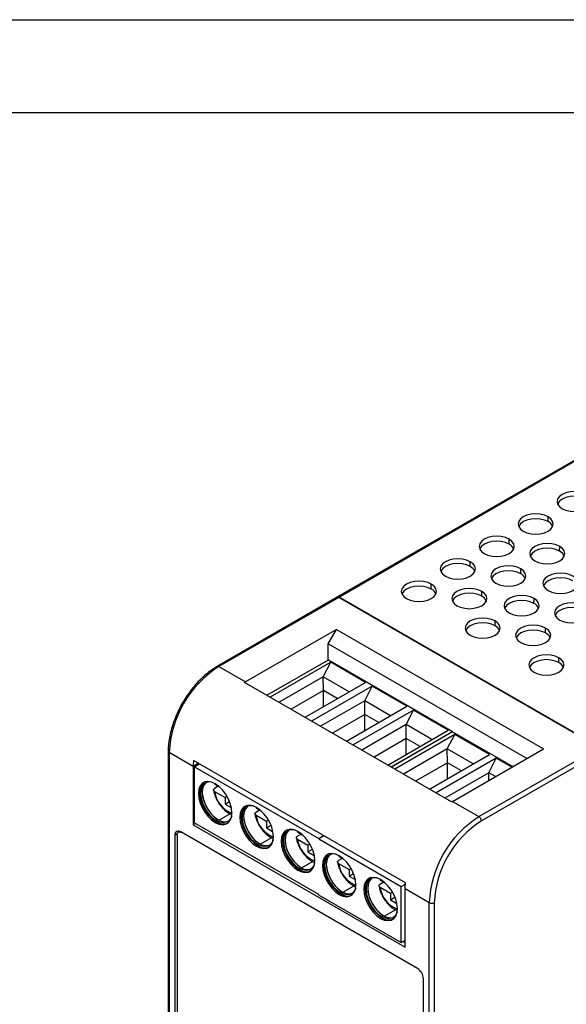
# Model space of a CAD drawing. Header units: millimetres. Extents: x 0 to 349, y 0 to 270.
# Tile 6 of 11: x 238 to 284, y 186 to 270. Entities that reach past the tile are written whole.
import ezdxf

# ---------------------------------------------------------------- set-up
doc = ezdxf.new("R2010")
doc.units = ezdxf.units.MM
doc.header["$LTSCALE"] = 1.25
doc.layers.add('TEXT', color=140, linetype='Continuous', lineweight=25)

msp = doc.modelspace()

# ---------------------------------------------------------------- linework, layer by layer
at = {"color": 7, "linetype": 'Continuous'}
msp.add_line((0.003, 269.878), (349.253, 269.878), dxfattribs=at)
for p, q in [((308.905, 246.104), (264.671, 220.569)), ((309.055, 246.089), (264.821, 220.554)), ((282.634, 227), (282.64, 227.412)), ((279.31, 225.081), (279.316, 225.493)), ((283.624, 224.469), (283.63, 224.881)), ((275.987, 223.163), (275.993, 223.574)), ((280.3, 222.55), (280.306, 222.962)), ((272.663, 221.244), (272.67, 221.656)), ((264.635, 220.548), (254.382, 214.629)), ((264.785, 220.533), (254.532, 214.614)), ((264.668, 220.567), (264.671, 220.569)), ((286.989, 207.716), (264.785, 220.533)), ((264.821, 220.554), (287.024, 207.736)), ((276.977, 220.632), (276.983, 221.044)), ((281.432, 220.019), (281.438, 220.431)), ((278.108, 218.101), (278.114, 218.513)), ((282.422, 217.489), (282.428, 217.9)), ((264.573, 217.798), (256.795, 213.308)), ((263.866, 216.574), (264.573, 217.798)), ((264.573, 217.798), (282.251, 207.593)), ((280.837, 206.777), (263.866, 216.574)), ((263.866, 215.185), (263.866, 216.574)), ((283.553, 214.958), (283.559, 215.369)), ((254.532, 214.614), (256.795, 213.308)), ((258.634, 212.165), (263.884, 215.196)), ((264.081, 214.983), (258.917, 212.002)), ((263.444, 213.741), (264.081, 214.983)), ((263.884, 215.196), (274.491, 209.073)), ((267.051, 213.268), (264.081, 214.983)), ((263.444, 213.741), (259.673, 211.565)), ((263.464, 212.561), (263.444, 213.741)), ((265.657, 212.464), (263.444, 213.741)), ((274.403, 203.062), (256.725, 213.267)), ((261.887, 210.287), (267.051, 213.268)), ((267.616, 212.942), (262.452, 209.961)), ((266.98, 211.7), (267.616, 212.942)), ((270.586, 211.227), (267.616, 212.942)), ((263.464, 212.561), (260.706, 210.969)), ((263.464, 211.198), (263.464, 212.561)), ((264.644, 211.879), (263.464, 212.561)), ((266.98, 211.7), (263.209, 209.524)), ((265.422, 208.246), (270.586, 211.227)), ((266.999, 210.52), (266.98, 211.7)), ((269.193, 210.423), (266.98, 211.7)), ((266.999, 210.52), (264.241, 208.928)), ((271.152, 210.901), (265.988, 207.92)), ((266.999, 209.157), (266.999, 210.52)), ((268.18, 209.838), (266.999, 210.52)), ((270.515, 209.659), (271.152, 210.901)), ((274.122, 209.186), (271.152, 210.901)), ((270.515, 209.659), (266.745, 207.483)), ((270.535, 208.479), (270.515, 209.659)), ((272.728, 208.382), (270.515, 209.659)), ((268.958, 206.205), (274.122, 209.186)), ((269.241, 206.042), (274.491, 209.073)), ((274.491, 209.032), (269.276, 206.021)), ((274.67, 208.829), (269.541, 205.868)), ((274.033, 207.588), (274.67, 208.829)), ((274.491, 209.032), (274.491, 209.073)), ((274.491, 209.032), (279.617, 206.072)), ((277.639, 207.115), (274.67, 208.829)), ((270.535, 208.479), (267.777, 206.887)), ((270.535, 207.116), (270.535, 208.479)), ((271.716, 207.797), (270.535, 208.479)), ((250.202, 207.388), (250.202, 143.698)), ((252.34, 206.082), (250.29, 207.266)), ((250.29, 207.266), (250.29, 143.576)), ((274.033, 207.588), (270.298, 205.431)), ((272.511, 204.154), (277.639, 207.115)), ((274.053, 206.407), (274.033, 207.588)), ((276.246, 206.31), (274.033, 207.588)), ((274.473, 203.103), (282.251, 207.593)), ((276.736, 201.797), (286.989, 207.716)), ((287.201, 207.348), (276.948, 201.429)), ((252.688, 206.29), (252.34, 206.082)), ((252.34, 206.082), (252.34, 201.101)), ((270.464, 196.134), (252.362, 206.584)), ((252.447, 206.062), (252.857, 206.298)), ((252.688, 206.29), (252.691, 206.394)), ((252.694, 206.286), (252.688, 206.29)), ((252.688, 206.201), (252.688, 206.29)), ((252.694, 206.286), (252.694, 206.205)), ((274.053, 206.407), (271.33, 204.835)), ((278.205, 206.788), (273.077, 203.827)), ((274.053, 205.044), (274.053, 206.407)), ((275.233, 205.726), (274.053, 206.407)), ((277.569, 205.547), (278.205, 206.788)), ((279.531, 206.023), (278.205, 206.788)), ((252.447, 201.28), (252.447, 206.062)), ((252.447, 206.062), (263.054, 199.939)), ((277.569, 205.547), (273.833, 203.39)), ((277.579, 204.896), (277.569, 205.547)), ((278.137, 205.218), (277.569, 205.547)), ((254.482, 204.39), (254.164, 204.207)), ((254.189, 204.649), (254.168, 204.572)), ((254.168, 204.572), (254.622, 204.31)), ((254.168, 203.959), (255.058, 203.446)), ((255.058, 203.446), (255.227, 203.544)), ((255.058, 203.446), (255.058, 202.878)), ((255.058, 202.878), (255.443, 203.1)), ((255.058, 202.878), (255.588, 202.572)), ((274.473, 203.103), (276.736, 201.797)), ((255.492, 202.043), (254.546, 201.497)), ((255.588, 202.572), (255.588, 202.636)), ((258.018, 202.349), (257.699, 202.166)), ((257.724, 202.608), (257.704, 202.531)), ((257.704, 202.531), (258.157, 202.269)), ((257.704, 201.918), (258.593, 201.405)), ((252.548, 201.221), (252.34, 201.101)), ((252.34, 201.101), (270.442, 190.651)), ((252.447, 201.28), (263.036, 195.167)), ((254.321, 201.367), (254.215, 201.306)), ((254.462, 201.543), (254.321, 201.461)), ((258.593, 201.405), (258.763, 201.503)), ((258.593, 201.405), (258.593, 200.837)), ((258.593, 200.837), (258.979, 201.059)), ((250.985, 200.32), (250.78, 200.206)), ((250.78, 200.206), (250.78, 149.988)), ((250.959, 200.201), (250.959, 149.984)), ((251.103, 200.559), (251.077, 200.472)), ((251.178, 200.531), (251.083, 200.476)), ((271.503, 188.82), (251.28, 200.494)), ((258.593, 200.837), (259.123, 200.531)), ((259.123, 200.531), (259.123, 200.595)), ((261.553, 200.308), (261.235, 200.125)), ((261.26, 200.567), (261.239, 200.489)), ((261.239, 200.489), (261.693, 200.228)), ((257.998, 199.502), (257.856, 199.42)), ((259.028, 200.002), (258.082, 199.456)), ((261.239, 199.877), (262.129, 199.364)), ((262.129, 199.364), (262.299, 199.462)), ((262.129, 199.364), (262.129, 198.796)), ((263.054, 199.939), (263.463, 200.175)), ((263.499, 200.155), (263.054, 199.898)), ((263.054, 199.898), (263.054, 199.939)), ((263.054, 199.898), (270.107, 195.826)), ((257.856, 199.326), (257.75, 199.265)), ((262.129, 198.796), (262.514, 199.018)), ((262.129, 198.796), (262.659, 198.49)), ((262.659, 198.49), (262.659, 198.554)), ((262.563, 197.961), (261.617, 197.415)), ((265.071, 198.237), (264.753, 198.053)), ((264.778, 198.495), (264.757, 198.418)), ((264.757, 198.418), (265.211, 198.156)), ((264.757, 197.805), (265.647, 197.292)), ((261.392, 197.285), (261.286, 197.224)), ((261.533, 197.461), (261.392, 197.379)), ((265.647, 197.292), (265.816, 197.39)), ((265.647, 197.292), (265.647, 196.724)), ((265.647, 196.724), (266.032, 196.947)), ((265.647, 196.724), (266.177, 196.418)), ((266.177, 196.418), (266.177, 196.482)), ((268.607, 196.196), (268.288, 196.012)), ((268.313, 196.454), (268.293, 196.377)), ((268.293, 196.377), (268.746, 196.115)), ((270.107, 195.826), (270.457, 196.028)), ((263.036, 195.126), (263.036, 195.167)), ((264.91, 195.213), (264.804, 195.152)), ((265.051, 195.389), (264.91, 195.307)), ((266.081, 195.89), (265.135, 195.343)), ((268.293, 195.764), (269.182, 195.251)), ((269.182, 195.251), (269.352, 195.349)), ((269.182, 195.251), (269.182, 194.683)), ((270.107, 191.044), (270.107, 195.826)), ((272.493, 194.448), (270.442, 195.632)), ((270.442, 190.651), (270.442, 195.632)), ((263.036, 195.126), (270.107, 191.044)), ((269.182, 194.683), (269.568, 194.906)), ((269.182, 194.683), (269.712, 194.377)), ((269.712, 194.377), (269.712, 194.441)), ((272.493, 130.758), (272.493, 194.448)), ((272.917, 194.448), (272.917, 130.758)), ((269.617, 193.849), (268.671, 193.302)), ((268.445, 193.172), (268.339, 193.111)), ((268.587, 193.348), (268.445, 193.266)), ((270.442, 191.231), (270.107, 191.044)), ((270.442, 191.052), (270.285, 191.143)), ((270.291, 191.147), (270.442, 191.059)), ((272.003, 137.737), (272.003, 187.954))]:
    msp.add_line(p, q)
at = {"flags": 128}
for points in [[(285.963, 229.33), (285.653, 229.468), (285.291, 229.554), (284.903, 229.584), (284.514, 229.554), (284.153, 229.468), (283.842, 229.33), (283.604, 229.151), (283.454, 228.942), (283.403, 228.718), (283.454, 228.494), (283.604, 228.285), (283.842, 228.105)], [(285.957, 228.918), (285.648, 229.055), (285.289, 229.141), (284.903, 229.17), (284.517, 229.141), (284.157, 229.055), (283.848, 228.918), (283.611, 228.74), (283.462, 228.532), (283.449, 228.503)], [(283.842, 228.105), (284.153, 227.968), (284.514, 227.881), (284.903, 227.852), (285.291, 227.881), (285.653, 227.968), (285.963, 228.105), (286.202, 228.285), (286.352, 228.494), (286.403, 228.718), (286.352, 228.942), (286.202, 229.151), (285.963, 229.33)], [(282.64, 227.412), (282.329, 227.549), (281.967, 227.636), (281.579, 227.665), (281.191, 227.636), (280.829, 227.549), (280.519, 227.412), (280.28, 227.232), (280.13, 227.023), (280.079, 226.799), (280.13, 226.575), (280.28, 226.366), (280.519, 226.187)], [(282.634, 227), (282.325, 227.136), (281.965, 227.223), (281.579, 227.252), (281.193, 227.223), (280.834, 227.136), (280.525, 227), (280.288, 226.821), (280.139, 226.614), (280.126, 226.584)], [(280.519, 226.187), (280.829, 226.049), (281.191, 225.963), (281.579, 225.933), (281.967, 225.963), (282.329, 226.049), (282.64, 226.187), (282.878, 226.366), (283.028, 226.575), (283.079, 226.799), (283.028, 227.023), (282.878, 227.232), (282.64, 227.412)], [(279.316, 225.493), (279.006, 225.631), (278.644, 225.717), (278.256, 225.747), (277.868, 225.717), (277.506, 225.631), (277.195, 225.493), (276.957, 225.314), (276.807, 225.105), (276.756, 224.881), (276.807, 224.657), (276.957, 224.448), (277.195, 224.268)], [(277.195, 224.268), (277.506, 224.131), (277.868, 224.044), (278.256, 224.015), (278.644, 224.044), (279.006, 224.131), (279.316, 224.268), (279.555, 224.448), (279.705, 224.657), (279.756, 224.881), (279.705, 225.105), (279.555, 225.314), (279.316, 225.493)], [(279.31, 225.081), (279.001, 225.218), (278.642, 225.304), (278.256, 225.333), (277.87, 225.304), (277.51, 225.218), (277.201, 225.081), (276.964, 224.903), (276.815, 224.695), (276.803, 224.666)], [(283.63, 224.881), (283.319, 225.018), (282.957, 225.105), (282.569, 225.134), (282.181, 225.105), (281.819, 225.018), (281.509, 224.881), (281.27, 224.701), (281.12, 224.492), (281.069, 224.268), (281.12, 224.044), (281.27, 223.835), (281.509, 223.656)], [(283.624, 224.469), (283.315, 224.606), (282.955, 224.692), (282.569, 224.721), (282.183, 224.692), (281.824, 224.606), (281.515, 224.469), (281.278, 224.291), (281.129, 224.083), (281.116, 224.054)], [(281.509, 223.656), (281.819, 223.518), (282.181, 223.432), (282.569, 223.402), (282.957, 223.432), (283.319, 223.518), (283.63, 223.656), (283.868, 223.835), (284.018, 224.044), (284.069, 224.268), (284.018, 224.492), (283.868, 224.701), (283.63, 224.881)], [(275.993, 223.574), (275.682, 223.712), (275.321, 223.799), (274.932, 223.828), (274.544, 223.799), (274.182, 223.712), (273.872, 223.574), (273.633, 223.395), (273.484, 223.186), (273.432, 222.962), (273.484, 222.738), (273.633, 222.529), (273.872, 222.35)], [(275.987, 223.163), (275.678, 223.299), (275.318, 223.385), (274.932, 223.415), (274.546, 223.385), (274.187, 223.299), (273.878, 223.163), (273.641, 222.984), (273.492, 222.777), (273.479, 222.747)], [(273.872, 222.35), (274.182, 222.212), (274.544, 222.126), (274.932, 222.096), (275.321, 222.126), (275.682, 222.212), (275.993, 222.35), (276.231, 222.529), (276.381, 222.738), (276.432, 222.962), (276.381, 223.186), (276.231, 223.395), (275.993, 223.574)], [(280.306, 222.962), (279.996, 223.1), (279.634, 223.186), (279.246, 223.216), (278.858, 223.186), (278.496, 223.1), (278.185, 222.962), (277.947, 222.783), (277.797, 222.574), (277.746, 222.35), (277.797, 222.126), (277.947, 221.917), (278.185, 221.737)], [(278.185, 221.737), (278.496, 221.6), (278.858, 221.513), (279.246, 221.484), (279.634, 221.513), (279.996, 221.6), (280.306, 221.737), (280.545, 221.917), (280.695, 222.126), (280.746, 222.35), (280.695, 222.574), (280.545, 222.783), (280.306, 222.962)], [(280.3, 222.55), (279.991, 222.687), (279.632, 222.773), (279.246, 222.802), (278.86, 222.773), (278.5, 222.687), (278.191, 222.55), (277.954, 222.372), (277.805, 222.164), (277.793, 222.135)], [(284.761, 222.35), (284.451, 222.487), (284.089, 222.574), (283.701, 222.603), (283.312, 222.574), (282.951, 222.487), (282.64, 222.35), (282.401, 222.17), (282.252, 221.962), (282.201, 221.737), (282.252, 221.513), (282.401, 221.305), (282.64, 221.125)], [(284.755, 221.938), (284.446, 222.075), (284.087, 222.161), (283.701, 222.19), (283.315, 222.161), (282.955, 222.075), (282.646, 221.938), (282.409, 221.76), (282.26, 221.552), (282.247, 221.523)], [(282.64, 221.125), (282.951, 220.988), (283.312, 220.901), (283.701, 220.872), (284.089, 220.901), (284.451, 220.988), (284.761, 221.125), (285, 221.305), (285.149, 221.513), (285.201, 221.737), (285.149, 221.962), (285, 222.17), (284.761, 222.35)], [(272.67, 221.656), (272.359, 221.793), (271.997, 221.88), (271.609, 221.909), (271.221, 221.88), (270.859, 221.793), (270.548, 221.656), (270.31, 221.477), (270.16, 221.268), (270.109, 221.044), (270.16, 220.819), (270.31, 220.611), (270.548, 220.431)], [(272.663, 221.244), (272.355, 221.381), (271.995, 221.467), (271.609, 221.496), (271.223, 221.467), (270.863, 221.381), (270.555, 221.244), (270.318, 221.066), (270.169, 220.858), (270.156, 220.829)], [(270.548, 220.431), (270.859, 220.294), (271.221, 220.207), (271.609, 220.178), (271.997, 220.207), (272.359, 220.294), (272.67, 220.431), (272.908, 220.611), (273.058, 220.819), (273.109, 221.044), (273.058, 221.268), (272.908, 221.477), (272.67, 221.656)], [(276.983, 221.044), (276.672, 221.181), (276.311, 221.268), (275.922, 221.297), (275.534, 221.268), (275.172, 221.181), (274.862, 221.044), (274.623, 220.864), (274.473, 220.655), (274.422, 220.431), (274.473, 220.207), (274.623, 219.998), (274.862, 219.819)], [(264.671, 220.569), (264.671, 220.569), (264.703, 220.58), (264.74, 220.582), (264.779, 220.573), (264.821, 220.554)], [(276.977, 220.632), (276.668, 220.769), (276.308, 220.855), (275.922, 220.884), (275.536, 220.855), (275.177, 220.769), (274.868, 220.632), (274.631, 220.453), (274.482, 220.246), (274.469, 220.216)], [(274.862, 219.819), (275.172, 219.681), (275.534, 219.595), (275.922, 219.565), (276.311, 219.595), (276.672, 219.681), (276.983, 219.819), (277.221, 219.998), (277.371, 220.207), (277.422, 220.431), (277.371, 220.655), (277.221, 220.864), (276.983, 221.044)], [(281.438, 220.431), (281.127, 220.569), (280.765, 220.655), (280.377, 220.685), (279.989, 220.655), (279.627, 220.569), (279.316, 220.431), (279.078, 220.252), (278.928, 220.043), (278.877, 219.819), (278.928, 219.595), (279.078, 219.386), (279.316, 219.207)], [(279.316, 219.207), (279.627, 219.069), (279.989, 218.982), (280.377, 218.953), (280.765, 218.982), (281.127, 219.069), (281.438, 219.207), (281.676, 219.386), (281.826, 219.595), (281.877, 219.819), (281.826, 220.043), (281.676, 220.252), (281.438, 220.431)], [(281.432, 220.019), (281.123, 220.156), (280.763, 220.242), (280.377, 220.272), (279.991, 220.242), (279.631, 220.156), (279.323, 220.019), (279.086, 219.841), (278.937, 219.633), (278.924, 219.604)], [(285.751, 219.819), (285.44, 219.957), (285.079, 220.043), (284.69, 220.073), (284.302, 220.043), (283.94, 219.957), (283.63, 219.819), (283.391, 219.64), (283.242, 219.431), (283.19, 219.207), (283.242, 218.982), (283.391, 218.774), (283.63, 218.594)], [(285.745, 219.407), (285.436, 219.544), (285.076, 219.63), (284.69, 219.659), (284.305, 219.63), (283.945, 219.544), (283.636, 219.407), (283.399, 219.229), (283.25, 219.021), (283.237, 218.992)], [(283.63, 218.594), (283.94, 218.457), (284.302, 218.37), (284.69, 218.341), (285.079, 218.37), (285.44, 218.457), (285.751, 218.594), (285.99, 218.774), (286.139, 218.982), (286.19, 219.207), (286.139, 219.431), (285.99, 219.64), (285.751, 219.819)], [(278.114, 218.513), (277.804, 218.65), (277.442, 218.737), (277.054, 218.766), (276.666, 218.737), (276.304, 218.65), (275.993, 218.513), (275.755, 218.333), (275.605, 218.124), (275.554, 217.9), (275.605, 217.676), (275.755, 217.467), (275.993, 217.288)], [(278.108, 218.101), (277.799, 218.238), (277.44, 218.324), (277.054, 218.353), (276.668, 218.324), (276.308, 218.238), (275.999, 218.101), (275.762, 217.923), (275.613, 217.715), (275.601, 217.686)], [(275.993, 217.288), (276.304, 217.15), (276.666, 217.064), (277.054, 217.034), (277.442, 217.064), (277.804, 217.15), (278.114, 217.288), (278.353, 217.467), (278.503, 217.676), (278.554, 217.9), (278.503, 218.124), (278.353, 218.333), (278.114, 218.513)], [(282.428, 217.9), (282.117, 218.038), (281.755, 218.124), (281.367, 218.154), (280.979, 218.124), (280.617, 218.038), (280.306, 217.9), (280.068, 217.721), (279.918, 217.512), (279.867, 217.288), (279.918, 217.064), (280.068, 216.855), (280.306, 216.676)], [(280.306, 216.676), (280.617, 216.538), (280.979, 216.452), (281.367, 216.422), (281.755, 216.452), (282.117, 216.538), (282.428, 216.676), (282.666, 216.855), (282.816, 217.064), (282.867, 217.288), (282.816, 217.512), (282.666, 217.721), (282.428, 217.9)], [(282.422, 217.489), (282.113, 217.625), (281.753, 217.711), (281.367, 217.741), (280.981, 217.711), (280.621, 217.625), (280.313, 217.489), (280.076, 217.31), (279.927, 217.103), (279.914, 217.073)], [(283.559, 215.369), (283.248, 215.507), (282.887, 215.594), (282.498, 215.623), (282.11, 215.594), (281.748, 215.507), (281.438, 215.369), (281.199, 215.19), (281.05, 214.981), (280.998, 214.757), (281.05, 214.533), (281.199, 214.324), (281.438, 214.145)], [(281.438, 214.145), (281.748, 214.007), (282.11, 213.921), (282.498, 213.891), (282.887, 213.921), (283.248, 214.007), (283.559, 214.145), (283.797, 214.324), (283.947, 214.533), (283.998, 214.757), (283.947, 214.981), (283.797, 215.19), (283.559, 215.369)], [(283.553, 214.958), (283.244, 215.094), (282.884, 215.18), (282.498, 215.21), (282.112, 215.18), (281.753, 215.094), (281.444, 214.958), (281.207, 214.779), (281.058, 214.572), (281.045, 214.542)], [(252.695, 206.392), (252.694, 206.348), (252.694, 206.286)], [(254.215, 204.613), (253.896, 204.755), (253.594, 204.808), (253.322, 204.768), (253.095, 204.637), (252.925, 204.422), (252.819, 204.133), (252.783, 203.786), (252.819, 203.397), (252.925, 202.987), (253.095, 202.575), (253.322, 202.182), (253.594, 201.828), (253.896, 201.531), (254.215, 201.306)], [(253.257, 204.741), (253.201, 204.698), (253.031, 204.483), (252.925, 204.194), (252.889, 203.847), (252.925, 203.459), (253.031, 203.048), (253.201, 202.636), (253.428, 202.243), (253.7, 201.89), (254.002, 201.593), (254.321, 201.367)], [(253.976, 204.728), (253.735, 204.764), (253.479, 204.726), (253.265, 204.603), (253.104, 204.4), (253.004, 204.128), (252.97, 203.8), (253.004, 203.434), (253.104, 203.046), (253.265, 202.658), (253.479, 202.287), (253.735, 201.954), (254.02, 201.674), (254.321, 201.461)], [(253.439, 204.711), (253.406, 204.684), (253.246, 204.481), (253.146, 204.209), (253.112, 203.882), (253.146, 203.515), (253.246, 203.128), (253.406, 202.739), (253.62, 202.369), (253.876, 202.035), (254.162, 201.755), (254.462, 201.543)], [(254.215, 201.306), (254.534, 201.163), (254.836, 201.111), (255.108, 201.151), (255.334, 201.282), (255.505, 201.497), (255.611, 201.786), (255.647, 202.133), (255.611, 202.521), (255.505, 202.932), (255.334, 203.344), (255.108, 203.737), (254.836, 204.09), (254.534, 204.387), (254.215, 204.613)], [(257.75, 202.572), (257.432, 202.714), (257.129, 202.767), (256.858, 202.727), (256.631, 202.596), (256.46, 202.381), (256.354, 202.092), (256.319, 201.745), (256.354, 201.356), (256.46, 200.946), (256.631, 200.534), (256.858, 200.141), (257.129, 199.787), (257.432, 199.49), (257.75, 199.265)], [(257.511, 202.687), (257.27, 202.723), (257.014, 202.685), (256.801, 202.562), (256.64, 202.359), (256.54, 202.087), (256.506, 201.759), (256.54, 201.393), (256.64, 201.005), (256.801, 200.617), (257.014, 200.246), (257.27, 199.913), (257.556, 199.633), (257.856, 199.42)], [(255.627, 201.868), (255.538, 201.641), (255.377, 201.439), (255.163, 201.315), (254.907, 201.277), (254.621, 201.327), (254.321, 201.461)], [(256.792, 202.7), (256.737, 202.657), (256.566, 202.442), (256.46, 202.153), (256.425, 201.806), (256.46, 201.418), (256.566, 201.007), (256.737, 200.595), (256.964, 200.202), (257.235, 199.849), (257.538, 199.551), (257.856, 199.326)], [(256.975, 202.67), (256.942, 202.643), (256.781, 202.44), (256.681, 202.168), (256.647, 201.841), (256.681, 201.474), (256.781, 201.087), (256.942, 200.698), (257.156, 200.328), (257.412, 199.994), (257.697, 199.714), (257.998, 199.502)], [(257.75, 199.265), (258.069, 199.122), (258.372, 199.07), (258.643, 199.11), (258.87, 199.241), (259.041, 199.456), (259.146, 199.745), (259.182, 200.092), (259.146, 200.48), (259.041, 200.891), (258.87, 201.303), (258.643, 201.696), (258.372, 202.049), (258.069, 202.346), (257.75, 202.572)], [(261.286, 200.531), (260.967, 200.673), (260.665, 200.726), (260.393, 200.685), (260.166, 200.555), (259.996, 200.34), (259.89, 200.051), (259.854, 199.704), (259.89, 199.315), (259.996, 198.905), (260.166, 198.493), (260.393, 198.1), (260.665, 197.746), (260.967, 197.449), (261.286, 197.224)], [(260.328, 200.659), (260.273, 200.616), (260.102, 200.401), (259.996, 200.112), (259.96, 199.765), (259.996, 199.377), (260.102, 198.966), (260.273, 198.554), (260.499, 198.161), (260.771, 197.807), (261.073, 197.51), (261.392, 197.285)], [(261.047, 200.646), (260.806, 200.682), (260.55, 200.644), (260.336, 200.521), (260.175, 200.318), (260.075, 200.046), (260.041, 199.718), (260.075, 199.352), (260.175, 198.964), (260.336, 198.576), (260.55, 198.205), (260.806, 197.872), (261.091, 197.592), (261.392, 197.379)], [(260.51, 200.629), (260.478, 200.602), (260.317, 200.399), (260.217, 200.127), (260.183, 199.8), (260.217, 199.433), (260.317, 199.046), (260.478, 198.657), (260.691, 198.287), (260.947, 197.953), (261.233, 197.673), (261.533, 197.461)], [(261.286, 197.224), (261.605, 197.081), (261.907, 197.029), (262.179, 197.069), (262.405, 197.2), (262.576, 197.415), (262.682, 197.704), (262.718, 198.051), (262.682, 198.439), (262.576, 198.85), (262.405, 199.262), (262.179, 199.655), (261.907, 200.008), (261.605, 200.305), (261.286, 200.531)], [(259.162, 199.827), (259.073, 199.6), (258.912, 199.398), (258.699, 199.274), (258.442, 199.236), (258.157, 199.286), (257.856, 199.42)], [(264.804, 198.459), (264.485, 198.602), (264.183, 198.654), (263.911, 198.614), (263.684, 198.483), (263.514, 198.268), (263.408, 197.979), (263.372, 197.632), (263.408, 197.244), (263.514, 196.833), (263.684, 196.421), (263.911, 196.028), (264.183, 195.675), (264.485, 195.378), (264.804, 195.152)], [(263.846, 198.588), (263.79, 198.544), (263.62, 198.329), (263.514, 198.041), (263.478, 197.693), (263.514, 197.305), (263.62, 196.894), (263.79, 196.482), (264.017, 196.09), (264.289, 195.736), (264.591, 195.439), (264.91, 195.213)], [(264.565, 198.574), (264.324, 198.61), (264.068, 198.572), (263.854, 198.449), (263.693, 198.246), (263.593, 197.974), (263.559, 197.647), (263.593, 197.28), (263.693, 196.893), (263.854, 196.504), (264.068, 196.134), (264.324, 195.8), (264.609, 195.52), (264.91, 195.307)], [(264.028, 198.557), (263.995, 198.53), (263.834, 198.328), (263.735, 198.056), (263.701, 197.728), (263.735, 197.362), (263.834, 196.974), (263.995, 196.586), (264.209, 196.215), (264.465, 195.882), (264.751, 195.602), (265.051, 195.389)], [(262.698, 197.786), (262.609, 197.559), (262.448, 197.357), (262.234, 197.233), (261.978, 197.195), (261.693, 197.245), (261.392, 197.379)], [(264.804, 195.152), (265.122, 195.01), (265.425, 194.957), (265.697, 194.998), (265.923, 195.128), (266.094, 195.343), (266.2, 195.632), (266.236, 195.979), (266.2, 196.368), (266.094, 196.778), (265.923, 197.19), (265.697, 197.583), (265.425, 197.937), (265.122, 198.234), (264.804, 198.459)], [(268.339, 196.418), (268.021, 196.561), (267.718, 196.613), (267.447, 196.573), (267.22, 196.442), (267.049, 196.227), (266.943, 195.938), (266.907, 195.591), (266.943, 195.203), (267.049, 194.792), (267.22, 194.38), (267.447, 193.987), (267.718, 193.634), (268.021, 193.337), (268.339, 193.111)], [(267.381, 196.547), (267.326, 196.503), (267.155, 196.288), (267.049, 196), (267.014, 195.652), (267.049, 195.264), (267.155, 194.853), (267.326, 194.441), (267.553, 194.048), (267.824, 193.695), (268.127, 193.398), (268.445, 193.172)], [(268.1, 196.533), (267.859, 196.569), (267.603, 196.531), (267.39, 196.408), (267.229, 196.205), (267.129, 195.933), (267.095, 195.606), (267.129, 195.239), (267.229, 194.852), (267.39, 194.463), (267.603, 194.093), (267.859, 193.759), (268.145, 193.479), (268.445, 193.266)], [(267.564, 196.516), (267.531, 196.489), (267.37, 196.287), (267.27, 196.015), (267.236, 195.687), (267.27, 195.321), (267.37, 194.933), (267.531, 194.545), (267.745, 194.174), (268.001, 193.841), (268.286, 193.561), (268.587, 193.348)], [(268.339, 193.111), (268.658, 192.969), (268.961, 192.916), (269.232, 192.956), (269.459, 193.087), (269.629, 193.302), (269.735, 193.591), (269.771, 193.938), (269.735, 194.327), (269.629, 194.737), (269.459, 195.149), (269.232, 195.542), (268.961, 195.896), (268.658, 196.193), (268.339, 196.418)], [(266.216, 195.714), (266.127, 195.488), (265.966, 195.285), (265.752, 195.161), (265.496, 195.123), (265.21, 195.173), (264.91, 195.307)], [(269.751, 193.673), (269.662, 193.447), (269.501, 193.244), (269.288, 193.12), (269.031, 193.082), (268.746, 193.132), (268.445, 193.266)]]:
    msp.add_lwpolyline(points, dxfattribs=at)
for centre, radius, start, end in [((282.266, 226.247), 0.838, 23.73054, 63.92846), ((278.942, 224.329), 0.838, 23.73054, 63.92846), ((283.256, 223.716), 0.838, 23.73054, 63.92846), ((275.619, 222.41), 0.838, 23.73054, 63.92846), ((279.932, 221.798), 0.838, 23.73054, 63.92846), ((272.295, 220.492), 0.838, 23.73054, 63.92846), ((264.698, 220.411), 0.151, 54.38242, 114.30712), ((264.859, 220.492), 0.0721, 121.95467, 151.14439), ((276.609, 219.879), 0.838, 23.73054, 63.92846), ((281.064, 219.267), 0.838, 23.73054, 63.92846), ((277.74, 217.349), 0.838, 23.73054, 63.92846), ((282.053, 216.736), 0.838, 23.73054, 63.92846), ((259.501, 206.847), 9.221, 122.60548, 177.39452), ((254.444, 214.492), 0.151, 54.38379, 114.29147), ((283.185, 214.205), 0.838, 23.73054, 63.92846), ((259.658, 208.349), 5.726, 119.99899, 120.81261), ((250.352, 207.403), 0.151, 185.71047, 245.62398), ((258.425, 206.076), 6.085, 175.20797, 179.94237), ((256.308, 204.168), 3.224, 189.20976, 230.78486), ((256.454, 204.258), 2.305, 187.44397, 249.98534), ((277.336, 198.144), 5.726, 119.99899, 120.81261), ((259.989, 202.217), 2.305, 187.44397, 249.98534), ((254.919, 202.192), 1.019, 234.03712, 290.68788), ((255.03, 202.33), 0.97, 234.21933, 288.89686), ((259.844, 202.127), 3.224, 189.20976, 230.78486), ((281.704, 194.029), 9.221, 122.60548, 177.39452), ((281.668, 194.05), 8.76, 122.60548, 177.39452), ((276.487, 201.408), 0.461, 2.60548, 57.39452), ((251.085, 200.255), 0.309, 50.79671, 189.21404), ((258.565, 200.289), 0.97, 234.21933, 288.89686), ((263.379, 200.086), 3.224, 189.20976, 230.78486), ((263.525, 200.176), 2.305, 187.44397, 249.98534), ((258.455, 200.151), 1.019, 234.03712, 290.68788), ((267.043, 198.104), 2.305, 187.44397, 249.98534), ((261.99, 198.11), 1.019, 234.03712, 290.68788), ((262.101, 198.248), 0.97, 234.21933, 288.89686), ((266.897, 198.014), 3.224, 189.20976, 230.78486), ((265.508, 196.038), 1.019, 234.03712, 290.68788), ((265.619, 196.176), 0.97, 234.21933, 288.89686), ((270.432, 195.973), 3.224, 189.20976, 230.78486), ((270.578, 196.063), 2.305, 187.44397, 249.98534), ((272.705, 194.858), 0.461, 242.60967, 297.39033), ((269.044, 193.997), 1.019, 234.03712, 290.68788), ((269.154, 194.135), 0.97, 234.21933, 288.89686), ((270.917, 187.904), 1.086, 2.60548, 57.39452)]:
    msp.add_arc(centre, radius, start, end)
for points, knots in [([(254.382, 214.629), (254.293, 214.576), (254.035, 214.421), (253.612, 214.114), (253.124, 213.693), (252.655, 213.218), (252.213, 212.695), (251.802, 212.132), (251.428, 211.537), (251.096, 210.917), (250.811, 210.28), (250.576, 209.636), (250.394, 208.993), (250.27, 208.358), (250.21, 207.823), (250.204, 207.507), (250.202, 207.388)], [0, 0, 0, 0, 0.040369, 0.116698, 0.192968, 0.269151, 0.345251, 0.421287, 0.497289, 0.573285, 0.649302, 0.725368, 0.801514, 0.877773, 0.954168, 1, 1, 1, 1]), ([(254.071, 204.116), (254.082, 204.05), (254.113, 203.863), (254.211, 203.546), (254.377, 203.179), (254.59, 202.834), (254.841, 202.523), (255.123, 202.264), (255.387, 202.077), (255.557, 202.014), (255.624, 201.989)], [0, 0, 0, 0, 0.074444, 0.213523, 0.352125, 0.490577, 0.629384, 0.76903, 0.910145, 1, 1, 1, 1]), ([(254.168, 203.959), (254.156, 203.967), (254.13, 203.983), (254.103, 204.012), (254.085, 204.042), (254.076, 204.073), (254.077, 204.103), (254.087, 204.133), (254.106, 204.16), (254.131, 204.186), (254.153, 204.2), (254.164, 204.207)], [0, 0, 0, 0, 0.120137, 0.237981, 0.353518, 0.466754, 0.57771, 0.686433, 0.792993, 0.89748, 1, 1, 1, 1]), ([(257.607, 202.075), (257.618, 202.009), (257.649, 201.822), (257.747, 201.505), (257.912, 201.138), (258.126, 200.793), (258.377, 200.482), (258.658, 200.223), (258.922, 200.036), (259.093, 199.972), (259.159, 199.948)], [0, 0, 0, 0, 0.074444, 0.213523, 0.352125, 0.490577, 0.629384, 0.76903, 0.910145, 1, 1, 1, 1]), ([(257.704, 201.918), (257.691, 201.926), (257.666, 201.942), (257.639, 201.971), (257.62, 202.001), (257.612, 202.032), (257.613, 202.062), (257.623, 202.092), (257.641, 202.119), (257.666, 202.145), (257.688, 202.159), (257.699, 202.166)], [0, 0, 0, 0, 0.120137, 0.237981, 0.353518, 0.466754, 0.57771, 0.686433, 0.792993, 0.89748, 1, 1, 1, 1]), ([(250.959, 200.201), (250.967, 200.269), (250.983, 200.404), (251.096, 200.496), (251.218, 200.515), (251.297, 200.48), (251.328, 200.466)], [0, 0, 0, 0, 0.30974, 0.609116, 0.846148, 1, 1, 1, 1]), ([(261.142, 200.034), (261.153, 199.968), (261.184, 199.781), (261.282, 199.464), (261.448, 199.097), (261.661, 198.752), (261.912, 198.441), (262.194, 198.182), (262.458, 197.995), (262.628, 197.931), (262.695, 197.907)], [0, 0, 0, 0, 0.074444, 0.213523, 0.352125, 0.490577, 0.629384, 0.76903, 0.910145, 1, 1, 1, 1]), ([(261.239, 199.877), (261.227, 199.885), (261.201, 199.901), (261.174, 199.93), (261.156, 199.96), (261.147, 199.991), (261.148, 200.021), (261.158, 200.051), (261.177, 200.078), (261.202, 200.104), (261.224, 200.118), (261.235, 200.125)], [0, 0, 0, 0, 0.120137, 0.237981, 0.353518, 0.466754, 0.57771, 0.686433, 0.792993, 0.89748, 1, 1, 1, 1]), ([(264.66, 197.962), (264.671, 197.897), (264.702, 197.709), (264.8, 197.392), (264.966, 197.026), (265.179, 196.68), (265.43, 196.37), (265.711, 196.11), (265.976, 195.924), (266.146, 195.86), (266.213, 195.835)], [0, 0, 0, 0, 0.074444, 0.213523, 0.352125, 0.490577, 0.629384, 0.76903, 0.910145, 1, 1, 1, 1]), ([(264.757, 197.805), (264.745, 197.814), (264.719, 197.83), (264.692, 197.858), (264.674, 197.888), (264.665, 197.919), (264.666, 197.95), (264.676, 197.979), (264.694, 198.007), (264.72, 198.032), (264.742, 198.046), (264.753, 198.053)], [0, 0, 0, 0, 0.1201369, 0.2379806, 0.3535184, 0.4667535, 0.5777097, 0.6864332, 0.7929931, 0.8974795, 1, 1, 1, 1]), ([(268.293, 195.764), (268.28, 195.773), (268.255, 195.789), (268.227, 195.817), (268.209, 195.847), (268.201, 195.878), (268.202, 195.908), (268.212, 195.938), (268.23, 195.966), (268.255, 195.991), (268.277, 196.005), (268.288, 196.012)], [0, 0, 0, 0, 0.120137, 0.237981, 0.353518, 0.466754, 0.57771, 0.686433, 0.792993, 0.89748, 1, 1, 1, 1]), ([(268.196, 195.921), (268.207, 195.856), (268.238, 195.668), (268.335, 195.351), (268.501, 194.984), (268.715, 194.639), (268.966, 194.329), (269.247, 194.069), (269.511, 193.883), (269.682, 193.819), (269.748, 193.794)], [0, 0, 0, 0, 0.0744438, 0.2135228, 0.352125, 0.4905766, 0.6293844, 0.7690297, 0.9101451, 1, 1, 1, 1])]:
    msp.add_open_spline(points, degree=3, knots=knots)
msp.add_open_spline([(270.442, 195.632), (270.442, 195.796), (270.45, 195.963), (270.464, 196.134)], degree=3)
at = {"layer": 'TEXT'}
msp.add_line((7.937, 261.938), (341.312, 261.938), dxfattribs=at)

doc.saveas('drawing.dxf')
